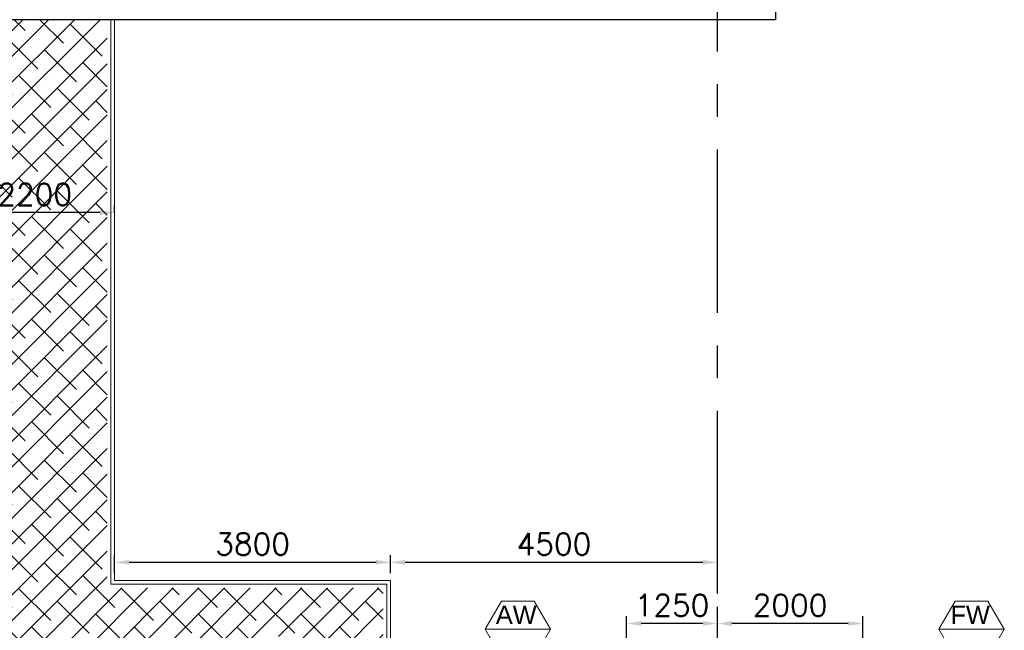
# Model space of a CAD drawing. Header units: inches. Extents: x 0 to 1564127, y -23460 to 23144100.
# Tile 105 of 215: x 427107 to 440664, y 139429 to 147845. Entities that reach past the tile are written whole.
import ezdxf
from ezdxf.enums import TextEntityAlignment as Align

# ---------------------------------------------------------------- set-up
doc = ezdxf.new("R2010")
doc.units = ezdxf.units.IN
doc.header["$LTSCALE"] = 1800
doc.header["$MEASUREMENT"] = 0
doc.linetypes.add('CENTER', pattern=[2, 1.25, -0.25, 0.25, -0.25])
doc.layers.get('0').update_dxf_attribs({"color": 253, "lineweight": 9})
for name, color, linetype, lineweight in [('2CON', 1, 'Continuous', 13), ('A-CHEQUERED PLATE HATCH', 252, 'Continuous', 9), ('A-WIN TAG', 3, 'Continuous', 13), ('A-WIN TAG TEXT', 3, 'Continuous', 13), ('STAIR', 2, 'Continuous', 18), ('STEEL', 231, 'Continuous', 18)]:
    doc.layers.add(name, color=color, linetype=linetype, lineweight=lineweight)
for name, color, linetype in [('DIM', 4, 'Continuous'), ('GRID', 251, 'CENTER'), ('WALL', 6, 'Continuous')]:
    doc.layers.add(name, color=color, linetype=linetype)
doc.styles.add('ROAMNS', font='ROMANS.shx')
doc.styles.get("Standard").update_dxf_attribs({"font": 'arial.ttf'})
doc.linetypes.add('FENCELINE1', pattern='A,0.25,-0.1,[133,ltypeshp.shx,S=0.1,R=0,X=-0.1,Y=0],-0.1,1', length=1.45)
doc.dimstyles.new('DIM INT 1', dxfattribs={"dimtxt": 300, "dimasz": 200, "dimexe": 100, "dimexo": 100, "dimgap": 100, "dimtad": 1, "dimdec": 0, "dimzin": 13, "dimdsep": 46, "dimlunit": 5, "dimtxsty": 'ROAMNS', "dimblk1": 'CLOSEDBLANK', "dimcen": 0.09, "dimclrd": 9, "dimclre": 9, "dimclrt": 4, "dimadec": 0, "dimazin": 0, "dimtfac": 1, "dimtdec": 0, "dimtix": 1, "dimtmove": 2, "dimatfit": 3, "dimfxl": 1, "dimtolj": 1, "dimtzin": 13, "dimarcsym": 0})

# ---------------------------------------------------------------- blocks, each defined once
blk = doc.blocks.new('*D1103')
at = {"layer": 'Defpoints', "color": 0, "transparency": 16777216}
for p in [(426214, 145186), (426214, 145086), (428414, 145086)]:
    blk.add_point(p, dxfattribs=at)
at = {"layer": 'DIM', "color": 9, "lineweight": -2, "transparency": 16777216}
for p, q in [((426214, 145186), (426214, 145286)), ((428414, 145186), (428414, 145286)), ((428214, 145186), (426414, 145186))]:
    blk.add_line(p, q, dxfattribs=at)
at = {"layer": 'DIM', "color": 9, "transparency": 16777216}
for points in [[(426414, 145219), (426414, 145153), (426214, 145186)], [(428214, 145219), (428214, 145153), (428414, 145186)]]:
    blk.add_solid(points, dxfattribs=at)
at = {"layer": 'DIM', "color": 4, "transparency": 16777216, "insert": (427314, 145436), "char_height": 300, "attachment_point": 5, "style": 'ROAMNS'}
blk.add_mtext('\\A1;2200', dxfattribs=at)
blk = doc.blocks.new('_ClosedBlank')
at = {"color": 0, "linetype": 'ByBlock', "lineweight": -2}
for p, q in [((-1, 0.167), (0, 0)), ((-1, 0.167), (-1, -0.167)), ((0, 0), (-1, -0.167))]:
    blk.add_line(p, q, dxfattribs=at)
blk = doc.blocks.new('*D1104')
at = {"layer": 'Defpoints', "color": 0, "transparency": 16777216}
for p in [(432214, 140367), (428414, 140115), (432214, 140115)]:
    blk.add_point(p, dxfattribs=at)
at = {"layer": 'DIM', "color": 9, "lineweight": -2, "transparency": 16777216}
for p, q in [((428414, 140215), (428414, 140467)), ((432214, 140215), (432214, 140467)), ((428614, 140367), (432014, 140367))]:
    blk.add_line(p, q, dxfattribs=at)
at = {"layer": 'DIM', "color": 9, "transparency": 16777216}
for points in [[(428614, 140400), (428614, 140334), (428414, 140367)], [(432014, 140400), (432014, 140334), (432214, 140367)]]:
    blk.add_solid(points, dxfattribs=at)
at = {"layer": 'DIM', "color": 4, "transparency": 16777216, "insert": (430314, 140617), "char_height": 300, "attachment_point": 5, "style": 'ROAMNS'}
blk.add_mtext('\\A1;3800', dxfattribs=at)
blk = doc.blocks.new('*D1102')
at = {"layer": 'Defpoints', "color": 0, "transparency": 16777216}
for p in [(436714, 140367), (432214, 140115), (436714, 139836)]:
    blk.add_point(p, dxfattribs=at)
at = {"layer": 'DIM', "color": 9, "lineweight": -2, "transparency": 16777216}
for p, q in [((432214, 140215), (432214, 140467)), ((436714, 139936), (436714, 140467)), ((432414, 140367), (436514, 140367))]:
    blk.add_line(p, q, dxfattribs=at)
at = {"layer": 'DIM', "color": 9, "transparency": 16777216}
for points in [[(432414, 140400), (432414, 140334), (432214, 140367)], [(436514, 140400), (436514, 140334), (436714, 140367)]]:
    blk.add_solid(points, dxfattribs=at)
at = {"layer": 'DIM', "color": 4, "transparency": 16777216, "insert": (434464, 140617), "char_height": 300, "attachment_point": 5, "style": 'ROAMNS'}
blk.add_mtext('\\A1;4500', dxfattribs=at)
blk = doc.blocks.new('*D1202')
at = {"layer": 'Defpoints', "color": 0, "transparency": 16777216}
for p in [(436714, 139523), (436714, 138905), (438714, 138905)]:
    blk.add_point(p, dxfattribs=at)
at = {"layer": 'DIM', "color": 9, "lineweight": -2, "transparency": 16777216}
for p, q in [((436714, 139005), (436714, 139623)), ((438514, 139523), (436914, 139523)), ((438714, 139005), (438714, 139623))]:
    blk.add_line(p, q, dxfattribs=at)
at = {"layer": 'DIM', "color": 9, "transparency": 16777216}
for points in [[(436914, 139556), (436914, 139490), (436714, 139523)], [(438514, 139556), (438514, 139490), (438714, 139523)]]:
    blk.add_solid(points, dxfattribs=at)
at = {"layer": 'DIM', "color": 4, "transparency": 16777216, "insert": (437714, 139773), "char_height": 300, "attachment_point": 5, "style": 'ROAMNS'}
blk.add_mtext('\\A1;2000', dxfattribs=at)
blk = doc.blocks.new('*D1579')
at = {"layer": 'Defpoints', "color": 0, "transparency": 16777216}
for p in [(435464, 139523), (435464, 138905), (436714, 138905)]:
    blk.add_point(p, dxfattribs=at)
at = {"layer": 'DIM', "color": 9, "lineweight": -2, "transparency": 16777216}
for p, q in [((435464, 139005), (435464, 139623)), ((436514, 139523), (435664, 139523)), ((436714, 139005), (436714, 139623))]:
    blk.add_line(p, q, dxfattribs=at)
at = {"layer": 'DIM', "color": 9, "transparency": 16777216}
for points in [[(435664, 139556), (435664, 139490), (435464, 139523)], [(436514, 139556), (436514, 139490), (436714, 139523)]]:
    blk.add_solid(points, dxfattribs=at)
at = {"layer": 'DIM', "color": 4, "transparency": 16777216, "insert": (436089, 139773), "char_height": 300, "attachment_point": 5, "style": 'ROAMNS'}
blk.add_mtext('\\A1;1250', dxfattribs=at)

msp = doc.modelspace()

# ---------------------------------------------------------------- hatches: boundary and pattern name
at = {"layer": 'A-CHEQUERED PLATE HATCH', "linetype": 'Continuous'}
h = msp.add_hatch(dxfattribs=at)
h.set_pattern_fill('ANSI38', color=256, scale=2000, angle=180, style=0)
h.paths.add_polyline_path([(428313.7, 147845.31), (426313.7, 147845.31), (426313.7, 138905.31), (430192, 138905.31), (430163.96, 138953.88), (430388.96, 139343.59), (430838.96, 139343.59), (431063.96, 138953.88), (431035.92, 138905.31), (432113.7, 138905.31), (432113.7, 140015.31), (428313.7, 140015.31)])

# ---------------------------------------------------------------- linework, layer by layer
at = {"layer": '2CON'}
for p, q in [((434413.7, 139443.35), (433513.7, 139443.35)), ((440663.7, 139443.35), (439763.7, 139443.35))]:
    msp.add_line(p, q, dxfattribs=at)
at = {"layer": 'A-WIN TAG'}
for points in [[(433738.7, 139833.07), (433513.7, 139443.35), (433738.7, 139053.64), (434188.7, 139053.64), (434413.7, 139443.35), (434188.7, 139833.07)], [(439988.7, 139833.07), (439763.7, 139443.35), (439988.7, 139053.64), (440438.7, 139053.64), (440663.7, 139443.35), (440438.7, 139833.07)]]:
    msp.add_lwpolyline(points, close=True, dxfattribs=at)
at = {"layer": 'GRID'}
msp.add_line((436713.7, 86204.51), (436713.7, 164173.79), dxfattribs=at)
at = {"layer": 'STAIR', "linetype": 'FENCELINE1', "ltscale": 0.25}
for p, q in [((428363.7, 140065.31), (428363.7, 147845.31)), ((432163.7, 140065.31), (428363.7, 140065.31)), ((432163.7, 138905.31), (432163.7, 140065.31))]:
    msp.add_line(p, q, dxfattribs=at)
at = {"layer": 'STEEL'}
for p, q in [((428413.7, 140115.31), (428413.7, 147845.31)), ((432213.7, 140115.31), (428413.7, 140115.31)), ((432213.7, 138905.31), (432213.7, 140115.31))]:
    msp.add_line(p, q, dxfattribs=at)
at = {"layer": 'WALL'}
msp.add_lwpolyline([(414913.7, 152742.31), (414913.7, 161605.31), (437513.7, 161605.31), (437513.7, 147845.31), (414913.7, 147845.31), (414913.7, 150742.31)], dxfattribs=at)

# ---------------------------------------------------------------- texts
at = {"layer": 'A-WIN TAG TEXT'}
for s, p in [('AW', (433944.01, 139643.3)), ('FW', (440194.01, 139643.3))]:
    msp.add_text(s, height=250, dxfattribs=at).set_placement(p, align=Align.MIDDLE)

# ---------------------------------------------------------------- dimensions: what is measured, and where the dimension line sits
at = {"layer": 'DIM'}
for base, p1, p2, picture, middle in [((426213.7, 145186.08), (428413.7, 145086.08), (426213.7, 145086.08), '*D1103', (427313.7, 145436.08)), ((432213.7, 140367.15), (428413.7, 140115.31), (432213.7, 140115.31), '*D1104', (430313.7, 140617.15)), ((436713.7, 140367.15), (432213.7, 140115.31), (436713.7, 139836.11), '*D1102', (434463.7, 140617.15))]:
    dim = msp.add_linear_dim(base=base, p1=p1, p2=p2, dimstyle='DIM INT 1', dxfattribs=at)
    dim.commit()
    dim.dimension.update_dxf_attribs({"geometry": picture, "text_midpoint": middle})
for base, p1, p2, picture, middle in [((435463.7, 139522.95), (436713.7, 138905.31), (435463.7, 138905.25), '*D1579', (436088.7, 139772.95)), ((436713.7, 139522.95), (438713.7, 138905.29), (436713.7, 138905.31), '*D1202', (437713.7, 139772.95))]:
    dim = msp.add_linear_dim(base=base, p1=p1, p2=p2, dimstyle='DIM INT 1', override={"dimtmove": 0}, dxfattribs=at)
    dim.commit()
    dim.dimension.update_dxf_attribs({"geometry": picture, "text_midpoint": middle})

doc.saveas('drawing.dxf')
